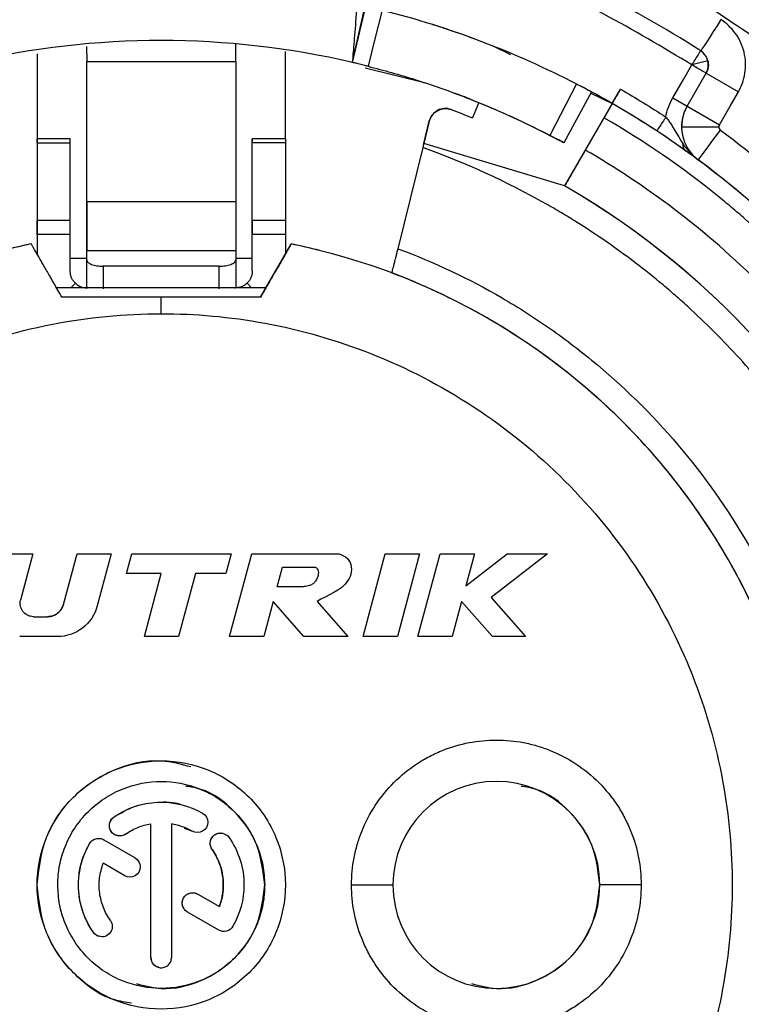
# Model space of a CAD drawing. Header units: millimetres. Extents: x 0 to 138, y -6 to 29.
# Tile 11 of 15: x 57 to 66, y 11 to 23. Entities that reach past the tile are written whole.
import ezdxf

# ---------------------------------------------------------------- set-up
doc = ezdxf.new("R2010")
doc.units = ezdxf.units.MM

msp = doc.modelspace()

# ---------------------------------------------------------------- linework, layer by layer
at = {"color": 7, "linetype": 'Continuous', "lineweight": 25}
for p, q in [((61.062, 22.485), (61.221, 23.166)), ((61.064, 22.512), (61.218, 23.185)), ((57.848, 22.676), (57.85, 22.495)), ((59.65, 22.495), (59.653, 22.707)), ((60.25, 21.563), (60.25, 22.619)), ((62.75, 22.689), (62.971, 22.583)), ((57.25, 22.589), (57.25, 21.563)), ((57.85, 19.765), (57.85, 22.495)), ((57.85, 22.495), (59.65, 22.495)), ((59.65, 22.495), (59.65, 20.806)), ((65.356, 22.503), (65.162, 22.456)), ((61.948, 22.236), (61.216, 22.414)), ((61.224, 22.445), (61.224, 22.445)), ((65.106, 21.958), (65.335, 22.356)), ((65.335, 22.356), (65.725, 22.131)), ((63.768, 22.226), (63.447, 21.604)), ((63.951, 22.129), (63.617, 21.514)), ((64.2, 21.99), (64.3, 22.163)), ((62.493, 22.038), (62.493, 22.038)), ((63.943, 22.114), (64.2, 21.99)), ((64.932, 22.058), (65.495, 21.733)), ((62.233, 21.923), (62.233, 21.923)), ((62.584, 21.995), (62.511, 21.816)), ((64.2, 21.99), (63.625, 20.994)), ((61.99, 21.777), (61.923, 21.506)), ((61.923, 21.507), (61.99, 21.777)), ((61.99, 21.777), (61.99, 21.777)), ((57.65, 21.563), (57.25, 21.563)), ((60.25, 21.563), (59.85, 21.563)), ((57.25, 21.515), (57.25, 20.17)), ((57.25, 21.515), (57.65, 21.515)), ((57.65, 20.576), (57.65, 21.515)), ((59.85, 19.963), (59.85, 21.515)), ((60.25, 21.515), (59.85, 21.515)), ((60.25, 21.515), (60.25, 20.576)), ((61.911, 21.456), (61.609, 20.235)), ((63.625, 20.994), (61.923, 21.507)), ((57.85, 20.806), (59.65, 20.806)), ((57.65, 20.576), (57.25, 20.576)), ((60.25, 20.576), (59.85, 20.576)), ((57.65, 20.408), (57.25, 20.408)), ((57.65, 19.963), (57.65, 20.408)), ((60.25, 20.408), (59.85, 20.408)), ((60.25, 20.408), (60.25, 20.17)), ((57.179, 20.292), (57.179, 20.292)), ((59.95, 19.65), (60.321, 20.292)), ((60.321, 20.292), (60.321, 20.292)), ((57.65, 20.12), (57.85, 20.12)), ((59.65, 20.211), (57.85, 20.211)), ((59.65, 20.211), (59.65, 19.765)), ((59.65, 20.12), (59.85, 20.12)), ((60.131, 19.963), (60.25, 20.17)), ((60.666, 20.214), (60.666, 20.214)), ((58.05, 20.024), (58.05, 19.75)), ((59.45, 20.024), (58.05, 20.024)), ((59.45, 19.75), (59.45, 20.024)), ((60.015, 19.763), (60.131, 19.963)), ((60.015, 19.763), (57.485, 19.763)), ((57.712, 19.819), (57.658, 19.763)), ((57.801, 19.769), (57.801, 19.769)), ((59.788, 19.819), (59.842, 19.763)), ((59.95, 19.65), (60.015, 19.763)), ((58.75, 19.45), (58.75, 19.65)), ((59.95, 19.65), (59.95, 19.65)), ((56.786, 16.55), (57.2, 16.55)), ((57.2, 16.55), (57.05, 15.991)), ((57.568, 15.938), (57.732, 16.55)), ((57.732, 16.55), (58.146, 16.55)), ((58.146, 16.55), (57.977, 15.921)), ((58.33, 16.31), (58.394, 16.55)), ((58.394, 16.55), (59.594, 16.55)), ((59.594, 16.55), (59.53, 16.31)), ((59.575, 15.55), (59.843, 16.55)), ((59.843, 16.55), (60.843, 16.55)), ((61.19, 15.55), (61.458, 16.55)), ((61.458, 16.55), (61.872, 16.55)), ((61.872, 16.55), (61.604, 15.55)), ((61.852, 15.55), (62.12, 16.55)), ((62.12, 16.55), (62.534, 16.55)), ((62.534, 16.55), (62.431, 16.164)), ((62.431, 16.164), (62.93, 16.55)), ((63.42, 16.55), (62.738, 16.022)), ((62.93, 16.55), (63.42, 16.55)), ((60.978, 16.512), (60.978, 16.512)), ((58.75, 16.31), (58.33, 16.31)), ((58.546, 15.55), (58.75, 16.31)), ((59.164, 16.31), (58.96, 15.55)), ((59.53, 16.31), (59.164, 16.31)), ((60.15, 16.15), (60.214, 16.39)), ((60.214, 16.39), (60.614, 16.39)), ((60.45, 16.15), (60.15, 16.15)), ((60.103, 15.975), (59.989, 15.55)), ((60.475, 15.55), (60.103, 15.975)), ((60.634, 15.975), (61.006, 15.55)), ((62.38, 15.975), (62.267, 15.55)), ((62.753, 15.55), (62.38, 15.975)), ((62.738, 16.022), (63.152, 15.55)), ((57.205, 15.79), (57.375, 15.79)), ((57.494, 15.55), (57.039, 15.55)), ((58.96, 15.55), (58.546, 15.55)), ((59.989, 15.55), (59.575, 15.55)), ((61.006, 15.55), (60.475, 15.55)), ((61.604, 15.55), (61.19, 15.55)), ((62.267, 15.55), (61.852, 15.55)), ((63.152, 15.55), (62.753, 15.55)), ((59.114, 14.005), (59.114, 14.005)), ((58.993, 13.52), (58.993, 13.52)), ((58.176, 13.369), (58.176, 13.369)), ((58.625, 11.675), (58.625, 13.29)), ((58.875, 13.29), (58.875, 11.675)), ((59.125, 13.2), (59.031, 13.233)), ((58.023, 13.109), (58.023, 13.109)), ((58.055, 13.096), (58.435, 12.876)), ((58.218, 13.145), (58.218, 13.145)), ((59.157, 13.186), (59.157, 13.186)), ((59.497, 13.173), (59.497, 13.173)), ((57.884, 13.05), (57.884, 13.05)), ((59.364, 12.98), (59.364, 12.98)), ((58.31, 12.66), (58.047, 12.811)), ((58.342, 12.647), (58.342, 12.647)), ((57.25, 12.55), (57.25, 12.55)), ((59.5, 12.55), (59.5, 12.55)), ((60, 12.55), (60, 12.55)), ((61.05, 12.55), (61.55, 12.55)), ((64.55, 12.55), (64.05, 12.55)), ((59.159, 12.453), (59.159, 12.453)), ((59.191, 12.439), (59.453, 12.288)), ((59.445, 12.004), (59.066, 12.223)), ((57.931, 11.976), (57.931, 11.976)), ((58.003, 11.927), (58.003, 11.927)), ((59.477, 11.991), (59.477, 11.991)), ((58.72, 11.554), (58.72, 11.554))]:
    msp.add_line(p, q, dxfattribs=at)
at = {"color": 7, "linetype": 'Continuous', "lineweight": 25, "flags": 128}
for points in [[(61.422, 23.117), (61.325, 22.738), (61.249, 22.439)], [(65.515, 23.002), (65.467, 22.928), (65.422, 22.857), (65.379, 22.792), (65.342, 22.734), (65.312, 22.687), (65.289, 22.653), (65.275, 22.631), (65.271, 22.624)], [(64.932, 22.058), (65.061, 22.281), (65.162, 22.456)], [(65.495, 21.733), (65.624, 21.956), (65.725, 22.131)], [(65.039, 21.708), (65.047, 21.708), (65.073, 21.708), (65.114, 21.708), (65.17, 21.708), (65.239, 21.708), (65.316, 21.708), (65.401, 21.708), (65.489, 21.708)], [(65.241, 21.307), (65.246, 21.314), (65.261, 21.334), (65.286, 21.368), (65.319, 21.412), (65.36, 21.467), (65.406, 21.53), (65.457, 21.598), (65.509, 21.668)]]:
    msp.add_lwpolyline(points, dxfattribs=at)
at = {"color": 7, "linetype": 'Continuous', "lineweight": 25}
for centre, radius, start, end in [((58.75, 12.55), 12, 57.0854, 72.0424), ((58.75, 12.55), 12, 57.0854, 72.0424), ((65.162, 22.456), 0.2, 13.5427, 57.0854), ((65.162, 22.456), 0.2, 330, 57.0854), ((58.75, 12.55), 10.9, 60, 62.3819), ((58.75, 12.55), 10.9, 120, 60), ((62.184, 21.729), 0.2, 69.4864, 166.111), ((58.75, 12.55), 10.9, 56.6738, 60), ((65.539, 21.708), 0.5, 150, 233.452), ((65.539, 21.708), 0.5, 150, 212.8436), ((58.75, 12.55), 10.9, 38.1776, 53.452), ((58.75, 12.55), 9.75, 120, 60), ((58.75, 12.55), 9.75, 120, 324.6335), ((58.75, 12.55), 9.75, 345.3431, 60), ((58.75, 12.55), 7.9, 140.4477, 78.5311), ((58.75, 12.55), 7.9, 101.4689, 129.5523), ((58.75, 12.55), 7.9, 101.4689, 110.628), ((58.75, 12.55), 7.9, 75.9638, 78.5311), ((62.8, 12.55), 1.25, 0, 180), ((62.8, 12.55), 1.25, 180, 0)]:
    msp.add_arc(centre, radius, start, end, dxfattribs=at)
for points, knots in [([(63.006, 24.264), (63.183, 24.212), (64.06, 23.951), (65.5, 23.12), (67.269, 21.814), (68.214, 20.694), (68.686, 20.135)], [0, 0, 0, 0, 0.0776174, 0.3850783, 0.6925391, 1, 1, 1, 1]), ([(65.162, 22.456), (64.811, 22.667), (64.108, 23.088), (63.064, 23.57), (62.352, 23.758), (62.038, 23.842)], [0, 0, 0, 0, 0.357923, 0.71608, 1, 1, 1, 1]), ([(61.062, 22.485), (61.062, 22.485), (61.066, 22.523), (61.077, 22.653), (61.085, 22.746), (61.102, 22.961), (61.112, 23.082), (61.129, 23.333), (61.137, 23.463), (61.142, 23.593)], [0, 0, 0, 0, 0.25, 0.25, 0.5, 0.5, 0.75, 0.75, 1, 1, 1, 1]), ([(65.725, 22.131), (65.762, 22.196), (65.791, 22.272), (65.817, 22.436), (65.814, 22.524), (65.774, 22.692), (65.736, 22.772), (65.638, 22.906), (65.578, 22.961), (65.515, 23.002)], [0, 0, 0, 0, 0.25, 0.25, 0.5, 0.5, 0.75, 0.75, 1, 1, 1, 1]), ([(62.028, 22.946), (62.028, 22.945), (62.03, 22.945), (62.043, 22.941), (62.066, 22.933), (62.105, 22.921), (62.165, 22.901), (62.237, 22.877), (62.32, 22.849), (62.409, 22.818), (62.47, 22.795), (62.501, 22.784)], [0, 0, 0, 0, 0.082996, 0.166078, 0.250703, 0.375111, 0.5, 0.625339, 0.750318, 0.875012, 1, 1, 1, 1]), ([(61.062, 22.485), (60.305, 22.661), (59.527, 22.75), (57.973, 22.75), (57.195, 22.661), (56.438, 22.485)], [0, 0, 0, 0, 0.5, 0.5, 1, 1, 1, 1]), ([(65.162, 22.456), (65.188, 22.495), (65.218, 22.542), (65.26, 22.607), (65.271, 22.624), (65.271, 22.624)], [0, 0, 0, 0, 0.5, 0.5, 1, 1, 1, 1]), ([(61.249, 22.439), (61.236, 22.442), (61.212, 22.448), (61.177, 22.457), (61.144, 22.465), (61.107, 22.474), (61.069, 22.483), (61.064, 22.484), (61.062, 22.485)], [0, 0, 0, 0, 0.1275644, 0.250115, 0.3727643, 0.5006732, 0.7501982, 1, 1, 1, 1]), ([(61.249, 22.439), (61.344, 22.414), (61.534, 22.365), (61.817, 22.28), (62.096, 22.187), (62.373, 22.087), (62.646, 21.978), (62.916, 21.862), (63.184, 21.738), (63.359, 21.649), (63.447, 21.604)], [0, 0, 0, 0, 0.125366, 0.250419, 0.375262, 0.5, 0.624738, 0.749581, 0.874634, 1, 1, 1, 1]), ([(65.335, 22.356), (65.335, 22.356), (65.317, 22.367), (65.252, 22.404), (65.207, 22.43), (65.162, 22.456)], [0, 0, 0, 0, 0.5, 0.5, 1, 1, 1, 1]), ([(63.768, 22.226), (63.78, 22.22), (63.804, 22.207), (63.839, 22.189), (63.871, 22.172), (63.907, 22.153), (63.943, 22.133), (63.949, 22.13), (63.951, 22.129)], [0, 0, 0, 0, 0.1280238, 0.250844, 0.3735554, 0.5012657, 0.7489501, 1, 1, 1, 1]), ([(64.3, 22.163), (64.276, 22.122), (64.249, 22.074), (64.21, 22.007), (64.2, 21.99), (64.2, 21.99)], [0, 0, 0, 0, 0.5, 0.5, 1, 1, 1, 1]), ([(61.99, 21.777), (62.002, 21.825), (62.038, 21.877), (62.144, 21.933), (62.208, 21.933), (62.254, 21.916)], [0, 0, 0, 0, 0.5, 0.5, 1, 1, 1, 1]), ([(64.2, 21.99), (64.2, 21.99), (64.19, 21.973), (64.151, 21.905), (64.124, 21.857), (64.1, 21.816)], [0, 0, 0, 0, 0.5, 0.5, 1, 1, 1, 1]), ([(53.4, 21.816), (53.159, 21.677), (52.806, 21.455), (52.411, 21.172), (52.217, 21.025), (52.135, 20.96), (52.08, 20.917), (52.054, 20.896), (51.8, 20.691), (51.474, 20.405), (51.115, 20.049), (50.965, 19.891), (50.866, 19.785), (50.819, 19.733), (50.57, 19.455), (50.287, 19.11), (50.026, 18.748), (49.857, 18.503), (49.776, 18.38), (49.373, 17.74), (49.096, 17.204), (48.749, 16.365), (48.593, 15.94), (48.465, 15.506), (48.386, 15.215), (48.349, 15.066), (48.25, 14.63), (48.169, 14.191), (48.107, 13.674), (48.088, 13.451), (48.076, 13.303), (48.071, 13.226), (48.051, 12.864), (48.044, 12.43), (48.067, 11.924), (48.086, 11.672), (48.096, 11.563), (48.102, 11.491), (48.106, 11.454), (48.169, 10.865), (48.27, 10.319), (48.487, 9.512), (48.61, 9.114), (48.781, 8.658), (48.873, 8.433), (48.914, 8.337), (48.942, 8.273), (48.955, 8.242), (49.088, 7.944), (49.28, 7.555), (49.531, 7.116), (49.644, 6.93), (49.721, 6.807), (49.759, 6.748), (49.964, 6.436), (50.223, 6.073), (50.506, 5.728), (50.699, 5.501), (50.796, 5.391), (51.31, 4.836), (51.756, 4.429), (52.476, 3.877), (52.847, 3.617), (53.233, 3.381), (53.494, 3.229), (53.628, 3.154), (54.024, 2.946), (54.427, 2.754), (54.91, 2.561), (55.12, 2.484), (55.26, 2.435), (55.333, 2.41), (55.677, 2.297), (56.095, 2.178), (56.589, 2.069), (56.838, 2.022), (56.945, 2.003), (57.017, 1.991), (57.054, 1.985), (57.639, 1.893), (58.193, 1.85), (59.028, 1.85), (59.445, 1.866), (59.929, 1.914), (60.17, 1.944), (60.274, 1.959), (60.343, 1.969), (60.376, 1.974), (60.698, 2.025), (61.124, 2.109), (61.613, 2.238), (61.821, 2.3), (61.96, 2.343), (62.027, 2.364), (62.381, 2.481), (62.799, 2.638), (63.206, 2.821), (63.475, 2.949), (63.606, 3.014), (64.275, 3.367), (64.784, 3.693), (65.504, 4.245), (65.851, 4.536), (66.179, 4.848), (66.393, 5.06), (66.5, 5.171), (66.804, 5.499), (67.093, 5.839), (67.405, 6.255), (67.533, 6.438), (67.617, 6.561), (67.66, 6.625), (67.859, 6.928), (68.082, 7.301), (68.315, 7.75), (68.425, 7.978), (68.47, 8.077), (68.5, 8.143), (68.516, 8.178), (68.756, 8.718), (68.941, 9.243), (69.157, 10.05), (69.25, 10.456), (69.329, 10.936), (69.362, 11.177), (69.374, 11.281), (69.383, 11.35), (69.386, 11.383), (69.421, 11.707), (69.449, 12.141), (69.451, 12.647), (69.446, 12.864), (69.44, 13.009), (69.437, 13.079), (69.416, 13.451), (69.372, 13.896), (69.301, 14.336), (69.247, 14.629), (69.218, 14.773), (69.05, 15.51), (68.867, 16.086), (68.52, 16.924), (68.329, 17.335), (68.113, 17.732), (67.963, 17.994), (67.884, 18.126), (67.645, 18.504), (67.392, 18.872), (67.07, 19.281), (66.927, 19.452), (66.83, 19.565), (66.779, 19.623), (66.538, 19.893), (66.236, 20.205), (65.862, 20.547), (65.67, 20.712), (65.586, 20.781), (65.53, 20.828), (65.501, 20.851), (65.041, 21.223), (64.583, 21.538), (64.1, 21.816)], [0, 0, 0, 0, 0.015625, 0.023437, 0.027344, 0.029297, 0.029297, 0.03125, 0.03125, 0.046875, 0.054687, 0.058594, 0.058594, 0.0625, 0.0625, 0.078125, 0.085937, 0.085937, 0.09375, 0.09375, 0.125, 0.125, 0.140625, 0.148437, 0.148437, 0.15625, 0.15625, 0.171875, 0.179687, 0.183594, 0.183594, 0.1875, 0.1875, 0.203125, 0.210937, 0.214844, 0.216797, 0.216797, 0.21875, 0.21875, 0.25, 0.25, 0.265625, 0.273437, 0.277344, 0.279297, 0.279297, 0.28125, 0.28125, 0.296875, 0.304687, 0.308594, 0.308594, 0.3125, 0.3125, 0.328125, 0.335937, 0.335937, 0.34375, 0.34375, 0.375, 0.375, 0.390625, 0.398437, 0.398437, 0.40625, 0.40625, 0.421875, 0.429687, 0.433594, 0.433594, 0.4375, 0.4375, 0.453125, 0.460937, 0.464844, 0.466797, 0.466797, 0.46875, 0.46875, 0.5, 0.5, 0.515625, 0.523437, 0.527344, 0.529297, 0.529297, 0.53125, 0.53125, 0.546875, 0.554687, 0.558594, 0.558594, 0.5625, 0.5625, 0.578125, 0.585937, 0.585937, 0.59375, 0.59375, 0.625, 0.625, 0.640625, 0.648437, 0.648437, 0.65625, 0.65625, 0.671875, 0.679687, 0.683594, 0.683594, 0.6875, 0.6875, 0.703125, 0.710937, 0.714844, 0.716797, 0.716797, 0.71875, 0.71875, 0.75, 0.75, 0.765625, 0.773437, 0.777344, 0.779297, 0.779297, 0.78125, 0.78125, 0.796875, 0.804687, 0.808594, 0.808594, 0.8125, 0.8125, 0.828125, 0.835937, 0.835937, 0.84375, 0.84375, 0.875, 0.875, 0.890625, 0.898437, 0.898437, 0.90625, 0.90625, 0.921875, 0.929687, 0.933594, 0.933594, 0.9375, 0.9375, 0.953125, 0.960937, 0.964844, 0.966797, 0.966797, 0.96875, 0.96875, 1, 1, 1, 1]), ([(64.848, 21.825), (64.823, 21.785), (64.792, 21.739), (64.749, 21.674), (64.739, 21.658), (64.739, 21.658)], [0, 0, 0, 0, 0.5, 0.5, 1, 1, 1, 1]), ([(64.848, 21.825), (64.859, 21.812), (64.88, 21.785), (64.909, 21.742), (64.946, 21.683), (64.991, 21.605), (65.029, 21.544), (65.05, 21.511)], [0, 0, 0, 0, 0.12661, 0.263107, 0.408213, 0.680292, 1, 1, 1, 1]), ([(65.094, 21.413), (65.072, 21.429), (65.029, 21.46), (64.958, 21.51), (64.886, 21.559), (64.813, 21.609), (64.763, 21.641), (64.739, 21.658)], [0, 0, 0, 0, 0.2284659, 0.4384378, 0.6337349, 0.8190856, 1, 1, 1, 1]), ([(57.25, 21.515), (57.25, 21.524), (57.25, 21.541), (57.25, 21.557), (57.25, 21.566), (57.25, 21.559), (57.25, 21.53), (57.25, 21.483), (57.25, 21.419), (57.25, 21.344), (57.25, 21.29), (57.25, 21.263)], [0, 0, 0, 0, 0.082528, 0.165053, 0.250196, 0.372299, 0.500095, 0.622199, 0.749988, 0.87358, 1, 1, 1, 1]), ([(57.65, 21.515), (57.65, 21.527), (57.65, 21.552), (57.65, 21.566), (57.65, 21.562), (57.65, 21.562)], [0, 0, 0, 0, 0.466024, 0.932049, 1, 1, 1, 1]), ([(59.85, 21.263), (59.85, 21.317), (59.85, 21.37), (59.85, 21.463), (59.85, 21.501), (59.85, 21.552), (59.85, 21.565), (59.85, 21.561), (59.85, 21.544), (59.85, 21.515)], [0, 0, 0, 0, 0.25, 0.25, 0.5, 0.5, 0.75, 0.75, 1, 1, 1, 1]), ([(60.25, 21.562), (60.25, 21.562), (60.25, 21.566), (60.25, 21.552), (60.25, 21.527), (60.25, 21.515)], [0, 0, 0, 0, 0.067951, 0.533976, 1, 1, 1, 1]), ([(63.617, 21.514), (63.617, 21.515), (63.601, 21.524), (63.535, 21.559), (63.488, 21.584), (63.447, 21.604)], [0, 0, 0, 0, 0.5, 0.5, 1, 1, 1, 1]), ([(63.447, 21.604), (63.488, 21.584), (63.535, 21.559), (63.601, 21.524), (63.617, 21.515), (63.617, 21.514)], [0, 0, 0, 0, 0.5, 0.5, 1, 1, 1, 1]), ([(53.625, 21.427), (52.91, 21.014), (52.176, 20.476), (51.135, 19.429), (50.798, 19.04), (50.168, 18.18), (49.875, 17.709), (49.356, 16.691), (49.131, 16.143), (48.775, 14.986), (48.644, 14.377), (48.496, 13.121), (48.48, 12.475), (48.571, 11.18), (48.68, 10.53), (49.019, 9.264), (49.25, 8.647), (49.818, 7.48), (50.156, 6.928), (50.912, 5.915), (51.33, 5.453), (52.217, 4.629), (52.685, 4.267), (53.643, 3.644), (54.133, 3.383), (55.108, 2.954), (55.594, 2.785), (57.02, 2.399), (57.925, 2.3), (59.575, 2.3), (60.48, 2.399), (61.906, 2.785), (62.392, 2.954), (63.367, 3.383), (63.857, 3.644), (64.815, 4.267), (65.283, 4.629), (66.17, 5.453), (66.588, 5.915), (67.344, 6.928), (67.682, 7.48), (68.25, 8.647), (68.481, 9.264), (68.82, 10.53), (68.929, 11.18), (69.02, 12.475), (69.004, 13.121), (68.856, 14.377), (68.725, 14.986), (68.369, 16.143), (68.144, 16.691), (67.625, 17.709), (67.332, 18.18), (66.702, 19.04), (66.365, 19.429), (65.324, 20.476), (64.59, 21.014), (63.875, 21.427)], [0, 0, 0, 0, 0.0625, 0.0625, 0.09375, 0.09375, 0.125, 0.125, 0.15625, 0.15625, 0.1875, 0.1875, 0.21875, 0.21875, 0.25, 0.25, 0.28125, 0.28125, 0.3125, 0.3125, 0.34375, 0.34375, 0.375, 0.375, 0.40625, 0.40625, 0.4375, 0.4375, 0.5, 0.5, 0.5625, 0.5625, 0.59375, 0.59375, 0.625, 0.625, 0.65625, 0.65625, 0.6875, 0.6875, 0.71875, 0.71875, 0.75, 0.75, 0.78125, 0.78125, 0.8125, 0.8125, 0.84375, 0.84375, 0.875, 0.875, 0.90625, 0.90625, 0.9375, 0.9375, 1, 1, 1, 1]), ([(55.589, 21.456), (55.084, 21.276), (54.477, 21.001), (53.902, 20.663), (53.731, 20.557), (53.676, 20.522), (53.558, 20.446), (53.265, 20.252), (52.761, 19.876), (52.344, 19.503), (52.043, 19.209), (51.946, 19.11), (51.75, 18.9), (51.274, 18.367), (50.862, 17.786), (50.431, 17.042), (50.301, 16.792), (50.062, 16.28), (49.901, 15.889), (49.767, 15.487), (49.683, 15.216), (49.644, 15.079), (49.54, 14.684), (49.425, 14.153), (49.339, 13.479), (49.313, 13.071), (49.305, 12.866), (49.303, 12.802), (49.3, 12.67), (49.295, 12.077), (49.345, 11.488), (49.478, 10.707), (49.536, 10.432), (49.675, 9.898), (49.797, 9.502), (49.945, 9.115), (50.049, 8.859), (50.104, 8.734), (50.282, 8.345), (50.543, 7.839), (50.848, 7.359), (51.175, 6.893), (51.35, 6.666), (51.901, 6.013), (52.306, 5.614), (53.187, 4.89), (53.639, 4.582), (54.36, 4.177), (54.607, 4.052), (54.924, 3.909), (54.983, 3.883), (55.104, 3.831), (55.287, 3.756), (55.717, 3.593), (56.22, 3.438), (56.668, 3.331), (56.862, 3.29), (56.992, 3.265), (57.061, 3.252), (57.665, 3.147), (58.205, 3.1), (58.75, 3.1)], [0, 0, 0, 0, 0.0625, 0.078125, 0.078125, 0.085938, 0.085938, 0.09375, 0.125, 0.15625, 0.15625, 0.171875, 0.171875, 0.1875, 0.25, 0.25, 0.28125, 0.28125, 0.3125, 0.328125, 0.328125, 0.34375, 0.34375, 0.375, 0.40625, 0.421875, 0.421875, 0.429688, 0.429688, 0.4375, 0.5, 0.5, 0.53125, 0.53125, 0.5625, 0.578125, 0.578125, 0.59375, 0.59375, 0.625, 0.65625, 0.65625, 0.6875, 0.6875, 0.75, 0.75, 0.8125, 0.8125, 0.84375, 0.84375, 0.851563, 0.851563, 0.859375, 0.875, 0.90625, 0.921875, 0.929688, 0.929688, 0.9375, 0.9375, 1, 1, 1, 1]), ([(67.917, 10.256), (67.984, 10.522), (68.066, 10.923), (68.131, 11.395), (68.156, 11.633), (68.165, 11.735), (68.171, 11.803), (68.173, 11.836), (68.196, 12.159), (68.208, 12.589), (68.186, 13.091), (68.17, 13.306), (68.157, 13.45), (68.151, 13.519), (68.109, 13.89), (68.039, 14.33), (67.938, 14.765), (67.864, 15.053), (67.824, 15.194), (67.599, 15.921), (67.365, 16.48), (66.934, 17.284), (66.7, 17.674), (66.395, 18.108), (66.258, 18.29), (66.164, 18.41), (66.116, 18.47), (65.88, 18.759), (65.582, 19.091), (65.207, 19.453), (65.013, 19.627), (64.929, 19.7), (64.872, 19.749), (64.842, 19.774), (64.594, 19.982), (64.251, 20.243), (63.832, 20.52), (63.617, 20.651), (63.524, 20.705), (63.462, 20.742), (63.429, 20.76), (62.923, 21.046), (62.427, 21.273), (61.911, 21.456)], [0, 0, 0, 0, 0.0625, 0.09375, 0.109375, 0.117187, 0.117187, 0.125, 0.125, 0.1875, 0.21875, 0.234375, 0.234375, 0.25, 0.25, 0.3125, 0.34375, 0.34375, 0.375, 0.375, 0.5, 0.5, 0.5625, 0.59375, 0.609375, 0.609375, 0.625, 0.625, 0.6875, 0.71875, 0.734375, 0.742187, 0.742187, 0.75, 0.75, 0.8125, 0.84375, 0.859375, 0.867187, 0.867187, 0.875, 0.875, 1, 1, 1, 1]), ([(63.875, 21.427), (63.846, 21.376), (63.814, 21.321), (63.752, 21.214), (63.723, 21.163), (63.674, 21.078), (63.655, 21.045), (63.63, 21.003), (63.625, 20.994), (63.625, 20.994)], [0, 0, 0, 0, 0.25, 0.25, 0.5, 0.5, 0.75, 0.75, 1, 1, 1, 1]), ([(65.05, 21.511), (65.075, 21.476), (65.13, 21.4), (65.202, 21.339), (65.241, 21.307)], [0, 0, 0, 0, 0.460656, 1, 1, 1, 1]), ([(65.241, 21.307), (65.214, 21.326), (65.167, 21.361), (65.116, 21.398), (65.094, 21.413)], [0, 0, 0, 0, 0.578299, 1, 1, 1, 1]), ([(59.65, 20.806), (59.65, 20.774), (59.65, 20.708), (59.65, 20.616), (59.65, 20.53), (59.65, 20.424), (59.65, 20.307), (59.65, 20.243), (59.65, 20.211)], [0, 0, 0, 0, 0.124437, 0.248651, 0.373591, 0.500189, 0.748679, 1, 1, 1, 1]), ([(57.55, 19.65), (57.534, 19.678), (57.501, 19.735), (57.455, 19.815), (57.413, 19.888), (57.374, 19.956), (57.339, 20.016), (57.308, 20.069), (57.272, 20.13), (57.235, 20.195), (57.203, 20.251), (57.183, 20.286), (57.18, 20.29), (57.179, 20.292)], [0, 0, 0, 0, 0.080058, 0.158236, 0.234106, 0.307291, 0.377466, 0.444373, 0.507816, 0.63338, 0.758178, 0.880806, 1, 1, 1, 1]), ([(61.609, 20.235), (62.048, 20.072), (62.678, 19.775), (63.362, 19.338), (63.644, 19.131), (63.829, 18.988), (63.927, 18.91), (64.398, 18.516), (64.742, 18.171), (65.365, 17.42), (65.647, 17.012), (66.13, 16.16), (66.381, 15.606), (66.569, 15.023), (66.64, 14.787), (66.673, 14.667), (66.759, 14.327), (66.901, 13.644), (66.954, 12.951), (66.948, 12.252), (66.936, 12.017), (66.893, 11.554), (66.799, 10.864), (66.618, 10.192), (66.418, 9.642), (66.373, 9.525), (66.279, 9.298), (66.131, 8.962), (65.849, 8.422), (65.585, 8.012), (65.301, 7.612), (65.149, 7.417), (64.671, 6.856), (64.149, 6.344), (63.561, 5.905), (63.256, 5.698), (63.152, 5.631), (62.953, 5.508), (62.451, 5.213), (61.924, 4.974), (61.048, 4.665), (60.592, 4.546), (59.677, 4.389), (59.216, 4.35), (58.75, 4.35)], [0, 0, 0, 0, 0.0625, 0.09375, 0.109375, 0.109375, 0.125, 0.125, 0.1875, 0.1875, 0.25, 0.25, 0.3125, 0.328125, 0.328125, 0.34375, 0.34375, 0.375, 0.4375, 0.4375, 0.46875, 0.46875, 0.5, 0.5625, 0.5625, 0.578125, 0.578125, 0.59375, 0.625, 0.65625, 0.65625, 0.6875, 0.6875, 0.75, 0.78125, 0.78125, 0.796875, 0.796875, 0.8125, 0.875, 0.875, 0.9375, 0.9375, 1, 1, 1, 1]), ([(60.321, 20.292), (60.32, 20.292), (60.32, 20.29), (60.313, 20.279), (60.302, 20.261), (60.288, 20.235), (60.269, 20.202), (60.246, 20.162), (60.214, 20.107), (60.169, 20.029), (60.107, 19.922), (60.033, 19.795), (59.978, 19.699), (59.95, 19.65)], [0, 0, 0, 0, 0.067671, 0.136608, 0.206601, 0.277414, 0.348792, 0.420469, 0.492176, 0.605787, 0.729344, 0.861408, 1, 1, 1, 1]), ([(61.609, 20.235), (61.605, 20.218), (61.596, 20.185), (61.585, 20.139), (61.575, 20.102), (61.568, 20.073), (61.563, 20.052), (61.559, 20.038), (61.55, 20.003), (61.537, 19.956), (61.535, 19.947), (61.533, 19.944)], [0, 0, 0, 0, 0.1139699, 0.2176231, 0.307759, 0.3821882, 0.4396329, 0.4794788, 0.5015021, 0.7593129, 1, 1, 1, 1]), ([(57.85, 19.765), (57.85, 19.774), (57.85, 19.811), (57.85, 19.932), (57.85, 20.017), (57.85, 20.12)], [0, 0, 0, 0, 0.5, 0.5, 1, 1, 1, 1]), ([(57.85, 20.099), (57.851, 20.094), (57.852, 20.084), (57.864, 20.07), (57.882, 20.057), (57.916, 20.042), (57.971, 20.027), (58.023, 20.025), (58.05, 20.024)], [0, 0, 0, 0, 0.126636, 0.249004, 0.372128, 0.500945, 0.74901, 1, 1, 1, 1]), ([(59.45, 20.024), (59.463, 20.024), (59.489, 20.025), (59.527, 20.029), (59.561, 20.036), (59.602, 20.049), (59.642, 20.069), (59.647, 20.089), (59.65, 20.099)], [0, 0, 0, 0, 0.126636, 0.249004, 0.372128, 0.500945, 0.74901, 1, 1, 1, 1]), ([(57.712, 19.819), (57.702, 19.829), (57.684, 19.848), (57.664, 19.884), (57.652, 19.922), (57.651, 19.949), (57.65, 19.963)], [0, 0, 0, 0, 0.255392, 0.5, 0.744608, 1, 1, 1, 1]), ([(59.85, 19.963), (59.849, 19.949), (59.848, 19.922), (59.836, 19.884), (59.816, 19.848), (59.798, 19.829), (59.788, 19.819)], [0, 0, 0, 0, 0.255392, 0.5, 0.744608, 1, 1, 1, 1]), ([(66.65, 12.55), (66.65, 13.347), (66.528, 14.144), (66.053, 15.666), (65.7, 16.39), (64.792, 17.701), (64.239, 18.287), (62.982, 19.268), (62.279, 19.663), (61.533, 19.944)], [0, 0, 0, 0, 0.25, 0.25, 0.5, 0.5, 0.75, 0.75, 1, 1, 1, 1]), ([(57.85, 19.763), (57.849, 19.763), (57.848, 19.763), (57.833, 19.763), (57.81, 19.763), (57.778, 19.763), (57.739, 19.763), (57.694, 19.763), (57.647, 19.763), (57.616, 19.763), (57.6, 19.763)], [0, 0, 0, 0, 0.126443, 0.24863, 0.37158, 0.500219, 0.6272, 0.760065, 0.878558, 1, 1, 1, 1]), ([(57.712, 19.819), (57.718, 19.813), (57.731, 19.801), (57.752, 19.788), (57.773, 19.778), (57.795, 19.77), (57.816, 19.766), (57.836, 19.763), (57.844, 19.763), (57.848, 19.763), (57.85, 19.763), (57.85, 19.763), (57.85, 19.763), (57.85, 19.763), (57.85, 19.763)], [0, 0, 0, 0, 0.080091, 0.161117, 0.248289, 0.345836, 0.483946, 0.61779, 0.819087, 0.922484, 0.966089, 0.984456, 0.992606, 1, 1, 1, 1]), ([(57.95, 19.763), (57.94, 19.763), (57.919, 19.763), (57.894, 19.763), (57.873, 19.763), (57.865, 19.763), (57.86, 19.763)], [0, 0, 0, 0, 0.249281, 0.493427, 0.740942, 1, 1, 1, 1]), ([(59.55, 19.763), (59.55, 19.763), (59.543, 19.763), (59.525, 19.763), (59.511, 19.763), (59.504, 19.763), (59.453, 19.763), (59.393, 19.763), (59.277, 19.763), (59.214, 19.763), (59.144, 19.763), (59.095, 19.763), (59.068, 19.763), (58.95, 19.763), (58.851, 19.763), (58.699, 19.763), (58.624, 19.763), (58.551, 19.763), (58.503, 19.763), (58.481, 19.763), (58.353, 19.763), (58.262, 19.763), (58.145, 19.763), (58.094, 19.763), (58.053, 19.763), (58.028, 19.763), (58.016, 19.763), (57.969, 19.763), (57.95, 19.763), (57.95, 19.763)], [0, 0, 0, 0, 0.0625, 0.09375, 0.09375, 0.125, 0.125, 0.25, 0.25, 0.3125, 0.34375, 0.34375, 0.375, 0.375, 0.5, 0.5, 0.5625, 0.59375, 0.59375, 0.625, 0.625, 0.75, 0.75, 0.8125, 0.84375, 0.84375, 0.875, 0.875, 1, 1, 1, 1]), ([(59.788, 19.819), (59.772, 19.803), (59.766, 19.799), (59.739, 19.784), (59.723, 19.776), (59.694, 19.767), (59.679, 19.765), (59.663, 19.763), (59.658, 19.763), (59.652, 19.763), (59.65, 19.763), (59.65, 19.763)], [0, 0, 0, 0, 0.25, 0.25, 0.5, 0.5, 0.75, 0.75, 0.875, 0.875, 1, 1, 1, 1]), ([(59.9, 19.763), (59.883, 19.763), (59.851, 19.763), (59.804, 19.763), (59.761, 19.763), (59.722, 19.763), (59.69, 19.763), (59.667, 19.763), (59.652, 19.763), (59.651, 19.763), (59.65, 19.763)], [0, 0, 0, 0, 0.126443, 0.24863, 0.37158, 0.500219, 0.6272, 0.760065, 0.878558, 1, 1, 1, 1]), ([(58.75, 19.65), (58.55, 19.65), (58.15, 19.65), (57.75, 19.65), (57.55, 19.65)], [0, 0, 0, 0, 0.499068, 1, 1, 1, 1]), ([(59.95, 19.65), (59.85, 19.65), (59.649, 19.65), (59.349, 19.65), (59.049, 19.65), (58.85, 19.65), (58.75, 19.65)], [0, 0, 0, 0, 0.251079, 0.501058, 0.750515, 1, 1, 1, 1]), ([(53.871, 17.429), (54.182, 17.74), (54.529, 18.027), (55.282, 18.532), (55.687, 18.75), (56.532, 19.1), (56.972, 19.232), (57.861, 19.408), (58.31, 19.45), (58.75, 19.45)], [0, 0, 0, 0, 0.25, 0.25, 0.5, 0.5, 0.75, 0.75, 1, 1, 1, 1]), ([(58.75, 19.45), (59.157, 19.45), (59.578, 19.414), (60.433, 19.256), (60.865, 19.134), (61.715, 18.797), (62.131, 18.583), (62.92, 18.067), (63.292, 17.766), (63.966, 17.092), (64.267, 16.72), (64.783, 15.931), (64.997, 15.515), (65.334, 14.665), (65.456, 14.233), (65.614, 13.378), (65.65, 12.957), (65.65, 12.143), (65.614, 11.722), (65.456, 10.867), (65.334, 10.435), (64.997, 9.585), (64.783, 9.169), (64.267, 8.38), (63.966, 8.008), (63.292, 7.334), (62.92, 7.033), (62.131, 6.517), (61.715, 6.303), (60.865, 5.966), (60.433, 5.844), (59.578, 5.686), (59.157, 5.65), (58.75, 5.65)], [0, 0, 0, 0, 0.0625, 0.0625, 0.125, 0.125, 0.1875, 0.1875, 0.25, 0.25, 0.3125, 0.3125, 0.375, 0.375, 0.4375, 0.4375, 0.5, 0.5, 0.5625, 0.5625, 0.625, 0.625, 0.6875, 0.6875, 0.75, 0.75, 0.8125, 0.8125, 0.875, 0.875, 0.9375, 0.9375, 1, 1, 1, 1]), ([(58.75, 4.35), (58.656, 4.35), (58.561, 4.352), (58.419, 4.357), (58.373, 4.359), (58.274, 4.364), (58.025, 4.379), (57.384, 4.447), (56.806, 4.573), (56.047, 4.798), (55.671, 4.94), (54.951, 5.272), (54.432, 5.558), (53.866, 5.957), (53.632, 6.142), (53.478, 6.269), (53.406, 6.33), (53.051, 6.642), (52.522, 7.176), (52.071, 7.778), (51.659, 8.415), (51.476, 8.745), (51.159, 9.424), (50.991, 9.862), (50.859, 10.317), (50.81, 10.5), (50.785, 10.599), (50.717, 10.889), (50.603, 11.473), (50.554, 12.062), (50.546, 12.854), (50.571, 13.256), (50.676, 14.041), (50.798, 14.62), (51.013, 15.279), (51.121, 15.558), (51.178, 15.697), (51.195, 15.739), (51.233, 15.826), (51.555, 16.562), (51.979, 17.237), (52.467, 17.819)], [0, 0, 0, 0, 0.015625, 0.015625, 0.023437, 0.023437, 0.03125, 0.0625, 0.125, 0.125, 0.1875, 0.1875, 0.25, 0.28125, 0.296875, 0.296875, 0.3125, 0.3125, 0.375, 0.4375, 0.4375, 0.5, 0.5, 0.5625, 0.578125, 0.578125, 0.59375, 0.59375, 0.625, 0.6875, 0.6875, 0.75, 0.75, 0.8125, 0.84375, 0.859375, 0.859375, 0.867187, 0.867187, 0.875, 1, 1, 1, 1]), ([(58.75, 5.65), (58.219, 5.65), (57.645, 5.711), (56.454, 6.014), (55.838, 6.257), (54.647, 6.959), (54.075, 7.421), (53.085, 8.541), (52.669, 9.2), (52.081, 10.619), (51.909, 11.379), (51.817, 12.871), (51.896, 13.602), (52.241, 14.941), (52.505, 15.548), (53.133, 16.604), (53.495, 17.053), (53.871, 17.429)], [0, 0, 0, 0, 0.125, 0.125, 0.25, 0.25, 0.375, 0.375, 0.5, 0.5, 0.625, 0.625, 0.75, 0.75, 0.875, 0.875, 1, 1, 1, 1]), ([(60.843, 16.55), (60.919, 16.56), (61.001, 16.514), (61.047, 16.411), (61.051, 16.371), (61.04, 16.294), (61.027, 16.258), (60.927, 16.1), (60.75, 16.048), (60.634, 15.975)], [0, 0, 0, 0, 0.25, 0.25, 0.375, 0.375, 0.5, 0.5, 1, 1, 1, 1]), ([(60.614, 16.39), (60.618, 16.388), (60.627, 16.382), (60.639, 16.366), (60.649, 16.341), (60.65, 16.304), (60.639, 16.262), (60.618, 16.221), (60.586, 16.185), (60.547, 16.166), (60.5, 16.157), (60.469, 16.153), (60.45, 16.15)], [0, 0, 0, 0, 0.038055, 0.079092, 0.161146, 0.25288, 0.366348, 0.504397, 0.620887, 0.748522, 0.842376, 1, 1, 1, 1]), ([(57.205, 15.79), (57.193, 15.791), (57.168, 15.793), (57.122, 15.81), (57.073, 15.849), (57.048, 15.906), (57.043, 15.955), (57.048, 15.979), (57.05, 15.991)], [0, 0, 0, 0, 0.123665, 0.2511, 0.499671, 0.746907, 0.872897, 1, 1, 1, 1]), ([(57.568, 15.938), (57.563, 15.924), (57.554, 15.897), (57.529, 15.861), (57.492, 15.826), (57.44, 15.796), (57.397, 15.792), (57.375, 15.79)], [0, 0, 0, 0, 0.16687, 0.330984, 0.500447, 0.748778, 1, 1, 1, 1]), ([(57.375, 15.79), (57.389, 15.791), (57.418, 15.793), (57.46, 15.807), (57.503, 15.834), (57.545, 15.876), (57.56, 15.917), (57.568, 15.938)], [0, 0, 0, 0, 0.16687, 0.330984, 0.500447, 0.748778, 1, 1, 1, 1]), ([(57.977, 15.921), (57.949, 15.815), (57.885, 15.72), (57.712, 15.587), (57.603, 15.55), (57.494, 15.55)], [0, 0, 0, 0, 0.5, 0.5, 1, 1, 1, 1]), ([(61.05, 12.55), (61.05, 12.661), (61.065, 12.825), (61.11, 13.011), (61.135, 13.09), (61.153, 13.142), (61.162, 13.166), (61.262, 13.419), (61.392, 13.617), (61.648, 13.873), (61.786, 13.985), (61.965, 14.09), (62.045, 14.129), (62.1, 14.154), (62.13, 14.167), (62.362, 14.259), (62.578, 14.3), (62.911, 14.3), (63.075, 14.285), (63.261, 14.24), (63.34, 14.215), (63.392, 14.197), (63.416, 14.188), (63.669, 14.088), (63.867, 13.958), (64.123, 13.702), (64.235, 13.564), (64.34, 13.385), (64.379, 13.305), (64.404, 13.25), (64.417, 13.22), (64.509, 12.987), (64.55, 12.773), (64.55, 12.55)], [0, 0, 0, 0, 0.0625, 0.09375, 0.109375, 0.109375, 0.125, 0.125, 0.25, 0.25, 0.3125, 0.34375, 0.359375, 0.359375, 0.375, 0.375, 0.5, 0.5, 0.5625, 0.59375, 0.609375, 0.609375, 0.625, 0.625, 0.75, 0.75, 0.8125, 0.84375, 0.859375, 0.859375, 0.875, 0.875, 1, 1, 1, 1]), ([(57.25, 12.55), (57.273, 12.746), (57.318, 13.139), (57.665, 13.64), (58.159, 13.966), (58.681, 14.093), (58.99, 14.01), (59.109, 13.979)], [0, 0, 0, 0, 0.2162357, 0.4324714, 0.6487071, 0.8649428, 1, 1, 1, 1]), ([(57.25, 12.55), (57.25, 12.746), (57.289, 12.943), (57.439, 13.305), (57.551, 13.472), (57.828, 13.749), (57.995, 13.861), (58.357, 14.011), (58.554, 14.05), (58.946, 14.05), (59.143, 14.011), (59.505, 13.861), (59.672, 13.749), (59.95, 13.472), (60.061, 13.305), (60.211, 12.943), (60.25, 12.746), (60.25, 12.55)], [0, 0, 0, 0, 0.125, 0.125, 0.25, 0.25, 0.375, 0.375, 0.5, 0.5, 0.625, 0.625, 0.75, 0.75, 0.875, 0.875, 1, 1, 1, 1]), ([(57.5, 12.55), (57.501, 12.589), (57.503, 12.668), (57.52, 12.784), (57.548, 12.899), (57.601, 13.054), (57.697, 13.241), (57.86, 13.44), (58.059, 13.602), (58.35, 13.753), (58.75, 13.83), (59.15, 13.753), (59.441, 13.603), (59.64, 13.44), (59.803, 13.241), (59.916, 13.019), (59.988, 12.786), (59.996, 12.629), (60, 12.55)], [0, 0, 0, 0, 0.030152, 0.060064, 0.090007, 0.12025, 0.185182, 0.250369, 0.315291, 0.380489, 0.500064, 0.61964, 0.684573, 0.74976, 0.814682, 0.879879, 0.939869, 1, 1, 1, 1]), ([(60, 12.55), (59.981, 12.714), (59.944, 13.043), (59.653, 13.449), (59.332, 13.698), (59.11, 13.731), (59.049, 13.741)], [0, 0, 0, 0, 0.29626, 0.592519, 0.888779, 1, 1, 1, 1]), ([(64.05, 12.55), (64.031, 12.714), (63.994, 13.043), (63.703, 13.449), (63.382, 13.698), (63.16, 13.731), (63.099, 13.741)], [0, 0, 0, 0, 0.2962597, 0.5925195, 0.8887792, 1, 1, 1, 1]), ([(58.176, 13.369), (58.331, 13.478), (58.517, 13.541), (58.895, 13.557), (59.086, 13.511), (59.25, 13.416)], [0, 0, 0, 0, 0.5, 0.5, 1, 1, 1, 1]), ([(58.176, 13.369), (58.258, 13.417), (58.423, 13.514), (58.704, 13.556), (58.902, 13.556), (58.991, 13.52), (58.992, 13.519)], [0, 0, 0, 0, 0.3314, 0.6628, 0.994199, 1, 1, 1, 1]), ([(58.32, 13.164), (58.293, 13.146), (58.259, 13.138), (58.194, 13.149), (58.164, 13.168), (58.127, 13.222), (58.119, 13.256), (58.131, 13.321), (58.15, 13.35), (58.176, 13.369)], [0, 0, 0, 0, 0.25, 0.25, 0.5, 0.5, 0.75, 0.75, 1, 1, 1, 1]), ([(58.218, 13.147), (58.205, 13.151), (58.177, 13.159), (58.143, 13.194), (58.123, 13.239), (58.122, 13.289), (58.139, 13.336), (58.164, 13.358), (58.176, 13.369)], [0, 0, 0, 0, 0.141163, 0.312931, 0.484698, 0.656465, 0.828233, 1, 1, 1, 1]), ([(58.32, 13.164), (58.343, 13.18), (58.39, 13.21), (58.465, 13.245), (58.543, 13.273), (58.598, 13.284), (58.625, 13.29)], [0, 0, 0, 0, 0.251563, 0.5, 0.748437, 1, 1, 1, 1]), ([(58.875, 13.29), (58.897, 13.285), (58.941, 13.277), (59.004, 13.257), (59.066, 13.232), (59.105, 13.21), (59.125, 13.2)], [0, 0, 0, 0, 0.251002, 0.5, 0.748998, 1, 1, 1, 1]), ([(59.313, 13.308), (59.313, 13.264), (59.288, 13.221), (59.212, 13.178), (59.163, 13.178), (59.125, 13.2)], [0, 0, 0, 0, 0.5, 0.5, 1, 1, 1, 1]), ([(57.884, 13.05), (57.9, 13.078), (57.928, 13.1), (57.991, 13.117), (58.026, 13.112), (58.055, 13.096)], [0, 0, 0, 0, 0.5, 0.5, 1, 1, 1, 1]), ([(57.884, 13.05), (57.89, 13.059), (57.902, 13.077), (57.929, 13.097), (57.964, 13.111), (58.009, 13.116), (58.04, 13.103), (58.055, 13.096)], [0, 0, 0, 0, 0.1675569, 0.3304696, 0.500637, 0.7488546, 1, 1, 1, 1]), ([(59.364, 12.98), (59.346, 13.007), (59.338, 13.041), (59.349, 13.106), (59.368, 13.135), (59.422, 13.173), (59.456, 13.181), (59.521, 13.169), (59.55, 13.15), (59.569, 13.124)], [0, 0, 0, 0, 0.25, 0.25, 0.5, 0.5, 0.75, 0.75, 1, 1, 1, 1]), ([(59.364, 12.98), (59.357, 12.995), (59.341, 13.024), (59.341, 13.074), (59.359, 13.121), (59.393, 13.157), (59.439, 13.176), (59.476, 13.18), (59.494, 13.173), (59.497, 13.172)], [0, 0, 0, 0, 0.16186, 0.32372, 0.485581, 0.647441, 0.809301, 0.971161, 1, 1, 1, 1]), ([(57.931, 11.976), (57.822, 12.131), (57.759, 12.317), (57.743, 12.695), (57.789, 12.886), (57.884, 13.05)], [0, 0, 0, 0, 0.5, 0.5, 1, 1, 1, 1]), ([(57.931, 11.976), (57.913, 12.003), (57.878, 12.056), (57.836, 12.14), (57.801, 12.227), (57.776, 12.317), (57.758, 12.411), (57.747, 12.537), (57.754, 12.695), (57.797, 12.881), (57.855, 12.993), (57.884, 13.05)], [0, 0, 0, 0, 0.084176, 0.167023, 0.249288, 0.331737, 0.415128, 0.500196, 0.667124, 0.831647, 1, 1, 1, 1]), ([(59.364, 12.98), (59.378, 12.959), (59.406, 12.917), (59.44, 12.848), (59.471, 12.765), (59.495, 12.665), (59.498, 12.588), (59.5, 12.55)], [0, 0, 0, 0, 0.166678, 0.332021, 0.497751, 0.748765, 1, 1, 1, 1]), ([(59.5, 12.55), (59.499, 12.581), (59.497, 12.643), (59.48, 12.733), (59.453, 12.819), (59.415, 12.903), (59.381, 12.954), (59.364, 12.98)], [0, 0, 0, 0, 0.2035358, 0.4022592, 0.599188, 0.7974217, 1, 1, 1, 1]), ([(58.136, 12.12), (58.119, 12.145), (58.086, 12.196), (58.049, 12.278), (58.022, 12.365), (57.999, 12.483), (57.995, 12.637), (58.03, 12.753), (58.047, 12.811)], [0, 0, 0, 0, 0.12492, 0.248732, 0.373277, 0.500362, 0.748755, 1, 1, 1, 1]), ([(58.497, 12.768), (58.497, 12.725), (58.472, 12.682), (58.397, 12.638), (58.347, 12.638), (58.31, 12.66)], [0, 0, 0, 0, 0.5, 0.5, 1, 1, 1, 1]), ([(60.25, 12.55), (60.25, 12.354), (60.211, 12.157), (60.061, 11.795), (59.95, 11.628), (59.672, 11.35), (59.505, 11.239), (59.143, 11.089), (58.946, 11.05), (58.554, 11.05), (58.357, 11.089), (57.995, 11.239), (57.828, 11.35), (57.551, 11.628), (57.439, 11.795), (57.289, 12.157), (57.25, 12.354), (57.25, 12.55)], [0, 0, 0, 0, 0.125, 0.125, 0.25, 0.25, 0.375, 0.375, 0.5, 0.5, 0.625, 0.625, 0.75, 0.75, 0.875, 0.875, 1, 1, 1, 1]), ([(58.391, 11.121), (58.319, 11.132), (58.051, 11.173), (57.667, 11.471), (57.317, 11.959), (57.272, 12.353), (57.25, 12.55)], [0, 0, 0, 0, 0.111221, 0.407481, 0.70374, 1, 1, 1, 1]), ([(60, 12.55), (59.999, 12.511), (59.997, 12.432), (59.98, 12.316), (59.952, 12.201), (59.899, 12.046), (59.803, 11.859), (59.64, 11.66), (59.441, 11.498), (59.15, 11.347), (58.75, 11.27), (58.35, 11.347), (58.059, 11.497), (57.86, 11.66), (57.697, 11.858), (57.584, 12.081), (57.512, 12.314), (57.504, 12.471), (57.5, 12.55)], [0, 0, 0, 0, 0.030152, 0.060064, 0.090007, 0.12025, 0.185182, 0.250369, 0.315291, 0.380489, 0.500064, 0.61964, 0.684573, 0.74976, 0.814682, 0.879879, 0.939869, 1, 1, 1, 1]), ([(58.451, 11.359), (58.55, 11.333), (58.808, 11.264), (59.243, 11.37), (59.654, 11.642), (59.944, 12.06), (59.981, 12.387), (60, 12.55)], [0, 0, 0, 0, 0.135057, 0.351293, 0.567529, 0.783764, 1, 1, 1, 1]), ([(58.75, 4.65), (59.784, 4.65), (60.818, 4.856), (62.729, 5.647), (63.605, 6.233), (65.067, 7.695), (65.653, 8.571), (66.444, 10.482), (66.65, 11.516), (66.65, 12.55)], [0, 0, 0, 0, 0.25, 0.25, 0.5, 0.5, 0.75, 0.75, 1, 1, 1, 1]), ([(59.5, 12.55), (59.5, 12.528), (59.499, 12.484), (59.49, 12.418), (59.475, 12.352), (59.46, 12.31), (59.453, 12.288)], [0, 0, 0, 0, 0.247695, 0.495542, 0.745633, 1, 1, 1, 1]), ([(59.453, 12.288), (59.46, 12.31), (59.475, 12.352), (59.489, 12.417), (59.498, 12.483), (59.5, 12.528), (59.5, 12.55)], [0, 0, 0, 0, 0.252365, 0.501803, 0.750333, 1, 1, 1, 1]), ([(64.55, 12.55), (64.55, 12.439), (64.535, 12.275), (64.49, 12.089), (64.465, 12.01), (64.447, 11.958), (64.438, 11.934), (64.338, 11.681), (64.208, 11.483), (63.952, 11.227), (63.814, 11.115), (63.635, 11.01), (63.555, 10.971), (63.5, 10.946), (63.47, 10.933), (63.238, 10.841), (63.022, 10.8), (62.689, 10.8), (62.525, 10.815), (62.339, 10.86), (62.26, 10.885), (62.208, 10.903), (62.184, 10.912), (61.931, 11.012), (61.733, 11.142), (61.477, 11.398), (61.365, 11.536), (61.26, 11.715), (61.221, 11.795), (61.196, 11.85), (61.183, 11.88), (61.091, 12.113), (61.05, 12.327), (61.05, 12.55)], [0, 0, 0, 0, 0.0625, 0.09375, 0.109375, 0.109375, 0.125, 0.125, 0.25, 0.25, 0.3125, 0.34375, 0.359375, 0.359375, 0.375, 0.375, 0.5, 0.5, 0.5625, 0.59375, 0.609375, 0.609375, 0.625, 0.625, 0.75, 0.75, 0.8125, 0.84375, 0.859375, 0.859375, 0.875, 0.875, 1, 1, 1, 1]), ([(62.501, 11.359), (62.6, 11.333), (62.858, 11.264), (63.293, 11.37), (63.704, 11.642), (63.994, 12.06), (64.031, 12.387), (64.05, 12.55)], [0, 0, 0, 0, 0.135057, 0.351293, 0.567529, 0.783764, 1, 1, 1, 1]), ([(59.066, 12.223), (59.038, 12.239), (59.017, 12.267), (59, 12.33), (59.004, 12.365), (59.037, 12.422), (59.065, 12.444), (59.128, 12.46), (59.163, 12.456), (59.191, 12.439)], [0, 0, 0, 0, 0.25, 0.25, 0.5, 0.5, 0.75, 0.75, 1, 1, 1, 1]), ([(59.066, 12.223), (59.057, 12.229), (59.039, 12.241), (59.02, 12.268), (59.005, 12.303), (59.001, 12.348), (59.018, 12.395), (59.05, 12.433), (59.095, 12.454), (59.146, 12.46), (59.176, 12.446), (59.191, 12.439)], [0, 0, 0, 0, 0.083114, 0.164647, 0.250407, 0.372455, 0.5002, 0.62223, 0.749956, 0.87353, 1, 1, 1, 1]), ([(58.158, 12.048), (58.158, 11.995), (58.121, 11.945), (58.021, 11.913), (57.961, 11.933), (57.931, 11.976)], [0, 0, 0, 0, 0.5, 0.5, 1, 1, 1, 1]), ([(59.616, 12.05), (59.6, 12.022), (59.572, 12), (59.509, 11.983), (59.474, 11.988), (59.445, 12.004)], [0, 0, 0, 0, 0.5, 0.5, 1, 1, 1, 1]), ([(58.003, 11.928), (58, 11.929), (57.983, 11.931), (57.957, 11.947), (57.939, 11.966), (57.931, 11.976)], [0, 0, 0, 0, 0.11477, 0.557385, 1, 1, 1, 1]), ([(58.625, 11.675), (58.626, 11.664), (58.627, 11.643), (58.64, 11.612), (58.663, 11.582), (58.7, 11.556), (58.749, 11.547), (58.799, 11.556), (58.84, 11.584), (58.87, 11.625), (58.873, 11.658), (58.875, 11.675)], [0, 0, 0, 0, 0.083114, 0.164647, 0.250407, 0.372455, 0.5002, 0.62223, 0.749956, 0.87353, 1, 1, 1, 1]), ([(58.72, 11.556), (58.714, 11.557), (58.692, 11.56), (58.66, 11.585), (58.631, 11.626), (58.627, 11.659), (58.625, 11.675)], [0, 0, 0, 0, 0.111221, 0.407481, 0.70374, 1, 1, 1, 1])]:
    msp.add_open_spline(points, degree=3, knots=knots, dxfattribs=at)
for points in [[(61.422, 23.117), (62.235, 22.912), (63.024, 22.612), (63.768, 22.226)], [(65.356, 22.503), (65.36, 22.487), (65.362, 22.472), (65.362, 22.456)], [(65.362, 22.456), (65.362, 22.421), (65.353, 22.386), (65.335, 22.356)], [(64.3, 22.163), (64.486, 22.055), (64.669, 21.943), (64.848, 21.825)], [(62.29, 22.116), (62.686, 21.969), (63.073, 21.798), (63.447, 21.604)], [(62.493, 22.038), (62.426, 22.065), (62.358, 22.091), (62.29, 22.116)], [(64.848, 21.825), (64.862, 21.908), (64.89, 21.985), (64.932, 22.058)], [(62.254, 21.916), (62.341, 21.884), (62.426, 21.85), (62.511, 21.816)], [(65.495, 21.733), (65.491, 21.725), (65.488, 21.717), (65.489, 21.708)], [(65.489, 21.708), (65.489, 21.693), (65.496, 21.678), (65.509, 21.668)], [(65.509, 21.668), (66.324, 21.064), (67.045, 20.363), (67.672, 19.565)], [(61.923, 21.506), (61.919, 21.489), (61.915, 21.472), (61.911, 21.456)], [(65.05, 21.511), (65.051, 21.47), (65.067, 21.433), (65.094, 21.413)], [(57.85, 20.806), (57.85, 20.539), (57.85, 20.325), (57.85, 20.211)], [(57.25, 20.408), (57.25, 20.476), (57.25, 20.539), (57.25, 20.576)], [(57.65, 20.408), (57.65, 20.475), (57.65, 20.54), (57.65, 20.576)], [(59.85, 20.576), (59.85, 20.54), (59.85, 20.475), (59.85, 20.408)], [(60.25, 20.576), (60.25, 20.539), (60.25, 20.476), (60.25, 20.408)], [(57.85, 19.765), (57.85, 19.764), (57.853, 19.764), (57.86, 19.763)], [(59.64, 19.763), (59.647, 19.764), (59.65, 19.764), (59.65, 19.765)], [(59.95, 19.65), (59.994, 19.725), (60.015, 19.763), (60.015, 19.763)], [(59.25, 13.416), (59.288, 13.394), (59.313, 13.351), (59.313, 13.308)], [(59.569, 13.124), (59.686, 12.957), (59.75, 12.754), (59.75, 12.55)], [(58.435, 12.876), (58.472, 12.855), (58.497, 12.812), (58.497, 12.768)], [(59.75, 12.55), (59.75, 12.375), (59.703, 12.201), (59.616, 12.05)], [(58.136, 12.12), (58.15, 12.099), (58.158, 12.074), (58.158, 12.048)]]:
    msp.add_open_spline(points, degree=3, dxfattribs=at)

doc.saveas('drawing.dxf')
